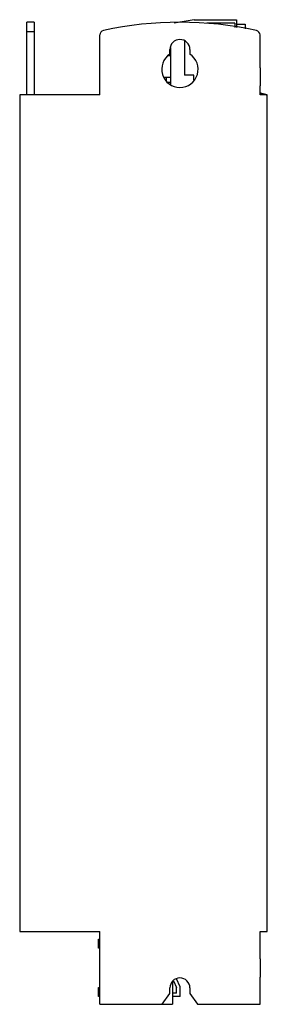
# Model space of a CAD drawing. Header units: millimetres. Extents: x 78 to 146, y 21 to 292.
import ezdxf

# ---------------------------------------------------------------- set-up
doc = ezdxf.new("R2010")
doc.units = ezdxf.units.MM
doc.header["$LTSCALE"] = 20.448907
doc.layers.get('0').update_dxf_attribs({"linetype": 'CONTINUOUS'})
doc.layers.add('_1', color=7, linetype='CONTINUOUS')

msp = doc.modelspace()

# ---------------------------------------------------------------- linework, layer by layer
at = {"color": 7, "linetype": 'Continuous'}
for p, q in [((80.44, 270.93), (80.44, 290.93)), ((82.44, 290.93), (80.44, 290.93)), ((82.44, 290.93), (82.44, 270.93)), ((80.44, 288.38), (82.44, 288.38)), ((100.44, 270.93), (100.44, 287.43)), ((144.44, 278.43), (144.44, 287.43)), ((119.69, 282.15), (119.69, 283.43)), ((125.19, 283.43), (125.19, 282.15)), ((144.44, 278.43), (144.54, 278.43)), ((144.54, 273.43), (144.54, 278.43)), ((144.44, 270.93), (144.44, 273.43)), ((144.44, 273.43), (144.54, 273.43)), ((78.44, 270.93), (78.44, 40.93)), ((100.44, 270.93), (78.44, 270.93)), ((144.92, 271.36), (144.44, 271.48)), ((146.44, 270.93), (144.44, 270.93)), ((146.44, 270.93), (144.92, 271.36)), ((146.44, 40.93), (146.44, 270.93)), ((78.44, 40.93), (100.44, 40.93)), ((100.44, 20.93), (100.44, 40.93)), ((144.44, 40.93), (146.44, 40.93)), ((144.44, 33.43), (144.44, 40.93)), ((100.05, 38.83), (100.44, 38.83)), ((100.05, 36.33), (100.05, 38.83)), ((100.44, 36.33), (100.05, 36.33)), ((144.44, 33.43), (144.54, 33.43)), ((144.54, 28.43), (144.54, 33.43)), ((120.44, 27.26), (120.44, 20.93)), ((120.68, 27.4), (121.55, 25.53)), ((122.55, 25.75), (121.55, 27.9)), ((144.44, 28.43), (144.54, 28.43)), ((144.44, 20.93), (144.44, 28.43)), ((100.05, 25.53), (100.44, 25.53)), ((100.05, 23.03), (100.05, 25.53)), ((119.69, 23.93), (119.69, 25.43)), ((121.55, 24.03), (121.55, 25.53)), ((122.55, 23.03), (122.55, 25.75)), ((125.19, 25.43), (125.19, 23.93)), ((100.44, 23.03), (100.05, 23.03)), ((117.59, 20.93), (119.69, 23.93)), ((121.55, 24.03), (120.44, 24.03)), ((122.55, 23.03), (120.44, 23.03)), ((125.19, 23.93), (127.29, 20.93)), ((100.44, 20.93), (120.44, 20.93)), ((127.29, 20.93), (144.44, 20.93))]:
    msp.add_line(p, q, dxfattribs=at)
for centre, radius, start, end in [((122.44, 192.87), 98.06, 77.6228, 102.3772), ((101.69, 287.43), 1.25, 102.3772, 180), ((143.19, 287.43), 1.25, 0, 77.6228), ((122.44, 283.43), 2.75, 0, 180), ((122.44, 277.98), 5, 123.367, 56.633), ((138.88, 241.76), 30.14, 79.1107, 79.3254), ((122.44, 25.43), 2.75, 0, 180)]:
    msp.add_arc(centre, radius, start, end, dxfattribs=at)
msp.add_open_spline([(144.57, 271.36), (144.81, 271.32), (145.43, 271.19), (146.05, 271.04), (146.44, 270.93)], degree=3, knots=[0, 0, 0, 0, 0.367869, 1, 1, 1, 1], dxfattribs=at)
at = {"layer": '_1', "color": 7, "linetype": 'Continuous'}
for p, q in [((126.39, 291.63), (120.9, 290.67)), ((126.39, 291.63), (137.99, 291.63)), ((137.49, 290.63), (129.81, 290.63)), ((137.49, 290.63), (137.49, 289.51)), ((137.99, 291.63), (137.99, 289.44)), ((137.99, 290.42), (140.39, 290.42)), ((140.39, 290.42), (140.39, 289.09)), ((123.69, 285.69), (123.69, 276.33)), ((119.89, 281.73), (119.3, 281.73)), ((119.89, 283.97), (119.89, 273.86)), ((126.29, 276.33), (123.69, 276.33)), ((126.29, 275.09), (126.29, 276.33)), ((119.89, 275.73), (118.19, 275.73)), ((118.69, 275.73), (118.69, 274.95)), ((119.03, 274.42), (119.89, 274.42))]:
    msp.add_line(p, q, dxfattribs=at)

doc.saveas('drawing.dxf')
